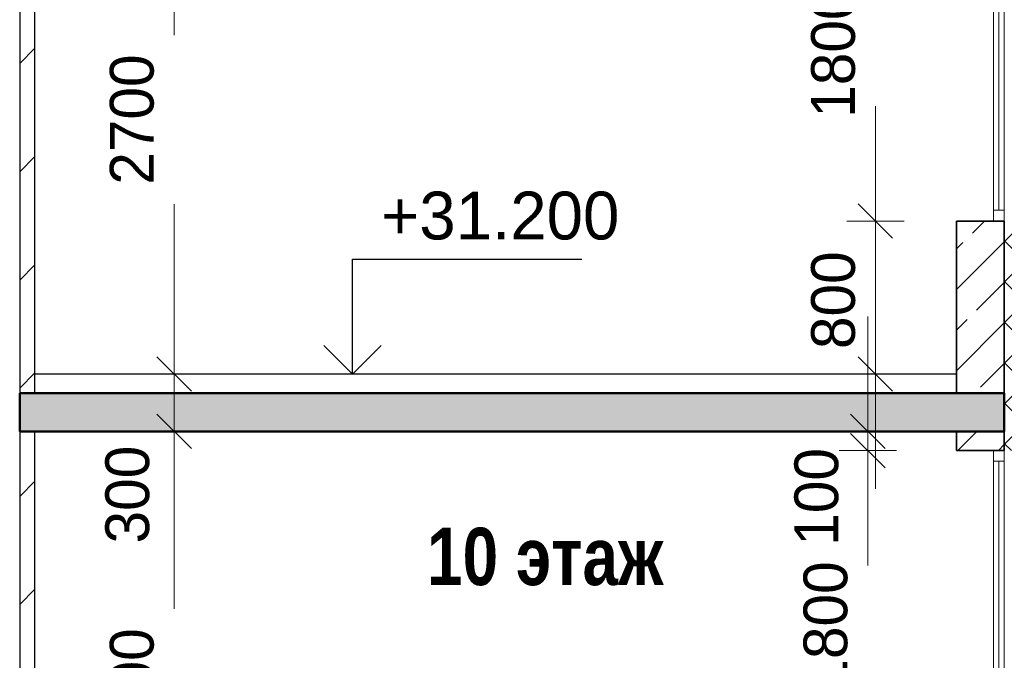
# Model space of a CAD drawing. Header units: millimetres. Extents: x 247266 to 730847, y -636031 to 10052.
# Tile 24 of 256: x 538913 to 544063, y -447988 to -444639. Entities that reach past the tile are written whole.
import ezdxf

# ---------------------------------------------------------------- set-up
doc = ezdxf.new("R2010")
doc.units = ezdxf.units.MM
for name, color, linetype, lineweight in [('Standard', 7, 'Continuous', 25), ('Навесной фасад', 7, 'Continuous', 25), ('Общий01', 7, 'Continuous', 13), ('Размерная линия_ общее', 7, 'Continuous', 25), ('Стена_ бетон не несущ.', 7, 'Continuous', 35), ('Стена_ кирп. кладка не несущ', 7, 'Continuous', 35), ('Текст_ общее', 7, 'Continuous', 25)]:
    doc.layers.add(name, color=color, linetype=linetype, lineweight=lineweight)
doc.styles.add('ARIAL', font='arial.ttf')
doc.styles.add('Century Gothic', font='GOTHIC.TTF')
doc.dimstyles.new('DIMSTYLE_3', dxfattribs={"dimtxt": 229, "dimasz": 300, "dimexe": 0, "dimexo": 0, "dimgap": 114.5, "dimtad": 2, "dimdec": 0, "dimrnd": 1, "dimzin": 12, "dimdsep": 46, "dimtxsty": 'Century Gothic', "dimblk1": 'ALL_ML_STRICH', "dimblk2": 'ALL_ML_STRICH', "dimsah": 1, "dimcen": 0, "dimclrd": 256, "dimclre": 256, "dimclrt": 256, "dimadec": 0, "dimazin": 0, "dimtfac": 1, "dimtdec": 0, "dimtix": 1, "dimtmove": 2, "dimatfit": 3, "dimfxl": 0, "dimtvp": 1.2, "dimtzin": 0, "dimlwd": 0, "dimlwe": 13, "dimarcsym": 0})
doc.dimstyles.new('DIMSTYLE_8', dxfattribs={"dimtxt": 229, "dimasz": 300, "dimexe": 0, "dimexo": 0, "dimgap": 114.5, "dimtad": 2, "dimdec": 0, "dimrnd": 1, "dimzin": 12, "dimdsep": 46, "dimtxsty": 'Century Gothic', "dimblk1": 'ALL_ML_STRICH', "dimblk2": 'ALL_ML_STRICH', "dimsah": 1, "dimcen": 0, "dimclrd": 256, "dimclre": 256, "dimclrt": 256, "dimadec": 0, "dimazin": 0, "dimtfac": 1, "dimtdec": 0, "dimtix": 1, "dimtmove": 2, "dimatfit": 3, "dimfxl": 0, "dimtzin": 0, "dimlwd": 0, "dimlwe": 13, "dimarcsym": 0})
pattern_1 = [(45, (615978.7, -278424.6), (-565.6854, 565.6854), []), (45, (615695.86, -278141.7), (-565.6854, 565.6854), [])]
pattern_2 = [(45, (615978.7, -278424.58), (-212.13203, 212.13203), []), (45, (615872.64, -278318.5), (-212.13203, 212.13203), [200, -70])]

# ---------------------------------------------------------------- blocks, each defined once
blk = doc.blocks.new('ALL_ML_STRICH')
at = {"color": 0, "linetype": 'ByBlock', "lineweight": -2}
for p, q in [((0, -0.5), (0, 0.5)), ((-0.3, -0.3), (0.3, 0.3)), ((-1, 0), (0.5, 0))]:
    blk.add_line(p, q, dxfattribs=at)
blk = doc.blocks.new('*D746')
at = {"layer": 'DEFPOINTS', "color": 0, "ltscale": 100, "transparency": 33554687}
for p in [(543349.2, -446891.4), (543349.2, -446891.4), (543349.2, -448691.4)]:
    blk.add_point(p, dxfattribs=at)
at = {"layer": 'Размерная линия_ общее', "color": 218, "linetype": 'Continuous', "lineweight": 13, "transparency": 33554687}
for p, q in [((543349.2, -446891.4), (543349.2, -446891.4)), ((543349.2, -448691.4), (543349.2, -448691.4))]:
    blk.add_line(p, q, dxfattribs=at)
at = {"layer": 'Размерная линия_ общее', "color": 218, "linetype": 'Continuous', "lineweight": 0, "transparency": 33554687}
for p, q in [((543349.2, -447191.4), (543349.2, -447369.5)), ((543349.2, -448391.4), (543349.2, -448252.8))]:
    blk.add_line(p, q, dxfattribs=at)
at = {"layer": 'Размерная линия_ общее', "color": 218, "lineweight": 0, "ltscale": 100, "xscale": 300, "yscale": 300, "zscale": 300}
for p, rotation in [((543349.2, -446891.4), 90), ((543349.2, -448691.4), 270)]:
    blk.add_blockref('ALL_ML_STRICH', p, dxfattribs=dict(at, rotation=rotation))
at = {"layer": 'Размерная линия_ общее', "color": 218, "lineweight": 13, "ltscale": 100, "transparency": 33554687, "insert": (543128.9, -447811.1), "char_height": 229, "width": 654.286, "attachment_point": 5, "rotation": 90, "style": 'Century Gothic'}
blk.add_mtext('1800', dxfattribs=at)
blk = doc.blocks.new('*D747')
at = {"layer": 'DEFPOINTS', "color": 0, "ltscale": 100, "transparency": 33554687}
for p in [(543349.2, -446791.4), (543349.2, -446791.4), (543349.2, -446891.4)]:
    blk.add_point(p, dxfattribs=at)
at = {"layer": 'Размерная линия_ общее', "color": 218, "linetype": 'Continuous', "lineweight": 0, "transparency": 33554687}
for p, q in [((543349.2, -446491.4), (543349.2, -446191.4)), ((543349.2, -446891.4), (543349.2, -446791.4)), ((543349.2, -447191.4), (543349.2, -447491.4))]:
    blk.add_line(p, q, dxfattribs=at)
at = {"layer": 'Размерная линия_ общее', "color": 218, "linetype": 'Continuous', "lineweight": 13, "transparency": 33554687}
for p, q in [((543349.2, -446791.4), (543349.2, -446791.4)), ((543349.2, -446891.4), (543349.2, -446891.4))]:
    blk.add_line(p, q, dxfattribs=at)
at = {"layer": 'Размерная линия_ общее', "color": 218, "lineweight": 0, "ltscale": 100, "xscale": 300, "yscale": 300, "zscale": 300}
for p, rotation in [((543349.2, -446791.4), 270), ((543349.2, -446891.4), 90)]:
    blk.add_blockref('ALL_ML_STRICH', p, dxfattribs=dict(at, rotation=rotation))
at = {"layer": 'Размерная линия_ общее', "color": 218, "lineweight": 13, "ltscale": 100, "transparency": 33554687, "insert": (543081.5, -447133.6), "char_height": 229, "width": 490.714, "attachment_point": 5, "rotation": 90, "style": 'Century Gothic'}
blk.add_mtext('100', dxfattribs=at)
blk = doc.blocks.new('*D748')
at = {"layer": 'DEFPOINTS', "color": 0, "ltscale": 100, "transparency": 33554687}
for p in [(543389.2, -445691.4), (543389.2, -445691.4), (543389.2, -446491.4)]:
    blk.add_point(p, dxfattribs=at)
at = {"layer": 'Размерная линия_ общее', "color": 218, "linetype": 'Continuous', "lineweight": 0, "transparency": 33554687}
for p, q in [((543389.2, -445391.4), (543389.2, -445091.4)), ((543389.2, -446491.4), (543389.2, -445691.4)), ((543389.2, -446791.4), (543389.2, -447091.4))]:
    blk.add_line(p, q, dxfattribs=at)
at = {"layer": 'Размерная линия_ общее', "color": 218, "linetype": 'Continuous', "lineweight": 13, "transparency": 33554687}
for p, q in [((543389.2, -445691.4), (543389.2, -445691.4)), ((543389.2, -446491.4), (543389.2, -446491.4))]:
    blk.add_line(p, q, dxfattribs=at)
at = {"layer": 'Размерная линия_ общее', "color": 218, "lineweight": 0, "ltscale": 100, "xscale": 300, "yscale": 300, "zscale": 300}
for p, rotation in [((543389.2, -445691.4), 270), ((543389.2, -446491.4), 90)]:
    blk.add_blockref('ALL_ML_STRICH', p, dxfattribs=dict(at, rotation=rotation))
at = {"layer": 'Размерная линия_ общее', "color": 218, "lineweight": 13, "ltscale": 100, "transparency": 33554687, "insert": (543168.9, -446105.3), "char_height": 229, "width": 490.714, "attachment_point": 5, "rotation": 90, "style": 'Century Gothic'}
blk.add_mtext('800', dxfattribs=at)
blk = doc.blocks.new('*D749')
at = {"layer": 'DEFPOINTS', "color": 0, "ltscale": 100, "transparency": 33554687}
for p in [(543389.2, -443891.4), (543389.2, -443891.4), (543389.2, -445691.4)]:
    blk.add_point(p, dxfattribs=at)
at = {"layer": 'Размерная линия_ общее', "color": 218, "linetype": 'Continuous', "lineweight": 13, "transparency": 33554687}
for p, q in [((543389.2, -443891.4), (543389.2, -443891.4)), ((543389.2, -445691.4), (543389.2, -445691.4))]:
    blk.add_line(p, q, dxfattribs=at)
at = {"layer": 'Размерная линия_ общее', "color": 218, "linetype": 'Continuous', "lineweight": 0, "transparency": 33554687}
for p, q in [((543389.2, -444191.4), (543389.2, -444369.5)), ((543389.2, -445391.4), (543389.2, -445252.8))]:
    blk.add_line(p, q, dxfattribs=at)
at = {"layer": 'Размерная линия_ общее', "color": 218, "lineweight": 0, "ltscale": 100, "xscale": 300, "yscale": 300, "zscale": 300}
for p, rotation in [((543389.2, -443891.4), 90), ((543389.2, -445691.4), 270)]:
    blk.add_blockref('ALL_ML_STRICH', p, dxfattribs=dict(at, rotation=rotation))
at = {"layer": 'Размерная линия_ общее', "color": 218, "lineweight": 13, "ltscale": 100, "transparency": 33554687, "insert": (543168.9, -444811.1), "char_height": 229, "width": 654.286, "attachment_point": 5, "rotation": 90, "style": 'Century Gothic'}
blk.add_mtext('1800', dxfattribs=at)
blk = doc.blocks.new('*D716')
at = {"layer": 'DEFPOINTS', "color": 0, "ltscale": 100, "transparency": 33554687}
for p in [(539721, -446791.4), (539721, -446791.4), (538993.2, -449491.4)]:
    blk.add_point(p, dxfattribs=at)
at = {"layer": 'Размерная линия_ общее', "color": 218, "linetype": 'Continuous', "lineweight": 13, "transparency": 33554687}
for p, q in [((539721, -446791.4), (539721, -446791.4)), ((538993.2, -449491.4), (539721, -449491.4))]:
    blk.add_line(p, q, dxfattribs=at)
at = {"layer": 'Размерная линия_ общее', "color": 218, "linetype": 'Continuous', "lineweight": 0, "transparency": 33554687}
for p, q in [((539721, -447091.4), (539721, -447719.5)), ((539721, -449191.4), (539721, -448602.8))]:
    blk.add_line(p, q, dxfattribs=at)
at = {"layer": 'Размерная линия_ общее', "color": 218, "lineweight": 0, "ltscale": 100, "xscale": 300, "yscale": 300, "zscale": 300}
for p, rotation in [((539721, -446791.4), 90), ((539721, -449491.4), 270)]:
    blk.add_blockref('ALL_ML_STRICH', p, dxfattribs=dict(at, rotation=rotation))
at = {"layer": 'Размерная линия_ общее', "color": 218, "lineweight": 13, "ltscale": 100, "transparency": 33554687, "insert": (539500.8, -448161.1), "char_height": 229, "width": 654.286, "attachment_point": 5, "rotation": 90, "style": 'Century Gothic'}
blk.add_mtext('2700', dxfattribs=at)
blk = doc.blocks.new('*D717')
at = {"layer": 'DEFPOINTS', "color": 0, "ltscale": 100, "transparency": 33554687}
for p in [(539721, -446491.4), (539721, -446491.4), (539721, -446791.4)]:
    blk.add_point(p, dxfattribs=at)
at = {"layer": 'Размерная линия_ общее', "color": 218, "linetype": 'Continuous', "lineweight": 0, "transparency": 33554687}
for p, q in [((539721, -446191.4), (539721, -445891.4)), ((539721, -446791.4), (539721, -446491.4)), ((539721, -447091.4), (539721, -447391.4))]:
    blk.add_line(p, q, dxfattribs=at)
at = {"layer": 'Размерная линия_ общее', "color": 218, "linetype": 'Continuous', "lineweight": 13, "transparency": 33554687}
for p, q in [((539721, -446491.4), (539721, -446491.4)), ((539721, -446791.4), (539721, -446791.4))]:
    blk.add_line(p, q, dxfattribs=at)
at = {"layer": 'Размерная линия_ общее', "color": 218, "lineweight": 0, "ltscale": 100, "xscale": 300, "yscale": 300, "zscale": 300}
for p, rotation in [((539721, -446491.4), 270), ((539721, -446791.4), 90)]:
    blk.add_blockref('ALL_ML_STRICH', p, dxfattribs=dict(at, rotation=rotation))
at = {"layer": 'Размерная линия_ общее', "color": 218, "lineweight": 13, "ltscale": 100, "transparency": 33554687, "insert": (539477.2, -447121.6), "char_height": 229, "width": 490.714, "attachment_point": 5, "rotation": 90, "style": 'Century Gothic'}
blk.add_mtext('300', dxfattribs=at)
blk = doc.blocks.new('*D718')
at = {"layer": 'DEFPOINTS', "color": 0, "ltscale": 100, "transparency": 33554687}
for p in [(539721, -443791.4), (539721, -443791.4), (539721, -446491.4)]:
    blk.add_point(p, dxfattribs=at)
at = {"layer": 'Размерная линия_ общее', "color": 218, "linetype": 'Continuous', "lineweight": 13, "transparency": 33554687}
for p, q in [((539721, -443791.4), (539721, -443791.4)), ((539721, -446491.4), (539721, -446491.4))]:
    blk.add_line(p, q, dxfattribs=at)
at = {"layer": 'Размерная линия_ общее', "color": 218, "linetype": 'Continuous', "lineweight": 0, "transparency": 33554687}
for p, q in [((539721, -444091.4), (539721, -444719.5)), ((539721, -446191.4), (539721, -445602.8))]:
    blk.add_line(p, q, dxfattribs=at)
at = {"layer": 'Размерная линия_ общее', "color": 218, "lineweight": 0, "ltscale": 100, "xscale": 300, "yscale": 300, "zscale": 300}
for p, rotation in [((539721, -443791.4), 90), ((539721, -446491.4), 270)]:
    blk.add_blockref('ALL_ML_STRICH', p, dxfattribs=dict(at, rotation=rotation))
at = {"layer": 'Размерная линия_ общее', "color": 218, "lineweight": 13, "ltscale": 100, "transparency": 33554687, "insert": (539500.8, -445161.1), "char_height": 229, "width": 654.286, "attachment_point": 5, "rotation": 90, "style": 'Century Gothic'}
blk.add_mtext('2700', dxfattribs=at)
blk = doc.blocks.new('COMPLEX_ELEVATIONDIM_5')
at = {"layer": 'Размерная линия_ общее', "color": 7, "linetype": 'Continuous', "lineweight": 25, "transparency": 33554687}
for p, q in [((-75325.4, -168066.8), (-75325.4, -167466.8)), ((-75325.4, -167466.8), (-74125.4, -167466.8)), ((-75325.4, -168066.8), (-75475.4, -167916.8)), ((-75325.4, -168066.8), (-75175.4, -167916.8)), ((-75325.4, -168066.8), (-76325.4, -168066.8)), ((-75325.4, -168066.8), (-75325.4, -168066.8)), ((-75325.4, -168066.8), (-75325.4, -168066.8)), ((-75325.4, -168066.8), (-75325.4, -168066.8)), ((-75325.4, -168066.8), (-75325.4, -168066.8))]:
    blk.add_line(p, q, dxfattribs=at)
at = {"layer": 'Размерная линия_ общее', "color": 7, "linetype": 'Continuous', "lineweight": 25, "transparency": 33554687, "insert": (-75175.4, -167366.8), "char_height": 250, "width": 1394.594, "attachment_point": 7, "style": 'ARIAL'}
blk.add_mtext('\\W0.98;+31.200', dxfattribs=at)

msp = doc.modelspace()

# ---------------------------------------------------------------- hatches: boundary and pattern name
at = {"layer": 'Навесной фасад', "linetype": 'Continuous', "lineweight": 18, "transparency": 33554687}
h = msp.add_hatch(dxfattribs=at)
h.set_pattern_fill('__________6', color=256, scale=100, style=0, pattern_type=2)
h.set_pattern_definition([(45, (615978.7, -278424.58), (-106.06602, 106.06602), []), (135, (615978.7, -278424.58), (-106.06602, -106.06602), [])])
h.paths.add_polyline_path([(544063.16, -445691.38), (544063.16, -446891.38), (544243.16, -446891.38), (544243.16, -445691.38)], flags=0)
at = {"layer": 'Общий01', "linetype": 'Continuous', "lineweight": 50, "transparency": 33554687}
msp.add_hatch(color=256, dxfattribs=at).paths.add_polyline_path([(538913.16, -446791.38), (544063.16, -446791.38), (544063.16, -446591.38), (538913.16, -446591.38)])
at = {"layer": 'Стена_ бетон не несущ.', "linetype": 'Continuous', "lineweight": 18, "transparency": 33554687}
h = msp.add_hatch(dxfattribs=at)
h.set_pattern_fill('__________7', color=256, scale=100, style=0, pattern_type=2)
h.set_pattern_definition(pattern_2)
h.paths.add_polyline_path([(543813.16, -445691.38), (543813.16, -446591.38), (544063.16, -446591.38), (544063.16, -445691.38)], flags=0)
h = msp.add_hatch(dxfattribs=at)
h.set_pattern_fill('__________7', color=256, scale=100, style=0, pattern_type=2)
h.set_pattern_definition(pattern_2)
h.paths.add_polyline_path([(544063.16, -446791.38), (543813.16, -446791.38), (543813.16, -446891.38), (544063.16, -446891.38)], flags=0)
h = msp.add_hatch(dxfattribs=at)
h.set_pattern_fill('__________7', color=256, scale=100, style=0, pattern_type=2)
h.set_pattern_definition(pattern_2)
h.paths.add_polyline_path([(544063.16, -446791.38), (543813.16, -446791.38), (543813.16, -446891.38), (544063.16, -446891.38)], flags=0)
at = {"layer": 'Стена_ кирп. кладка не несущ', "linetype": 'Continuous', "lineweight": 18, "transparency": 33554687}
h = msp.add_hatch(dxfattribs=at)
h.set_pattern_fill('__________22', color=256, scale=100, style=0, pattern_type=2)
h.set_pattern_definition(pattern_1)
h.paths.add_polyline_path([(538993.16, -443791.38), (538913.16, -443791.38), (538913.16, -446591.38), (538993.16, -446591.38)], flags=0)
h = msp.add_hatch(dxfattribs=at)
h.set_pattern_fill('__________22', color=256, scale=100, style=0, pattern_type=2)
h.set_pattern_definition(pattern_1)
h.paths.add_polyline_path([(538993.16, -446791.38), (538913.16, -446791.38), (538913.16, -449591.38), (538993.16, -449591.38)], flags=0)

# ---------------------------------------------------------------- linework, layer by layer
at = {"layer": 'Standard', "linetype": 'Continuous', "lineweight": 13, "transparency": 33554687}
for p, q in [((544007.16, -443947.38), (544007.16, -445691.38)), ((544035.16, -445635.38), (544035.16, -443947.38)), ((544063.16, -445691.38), (544063.16, -443947.38)), ((544007.16, -445691.38), (544007.16, -445635.38)), ((544007.16, -445635.38), (544063.16, -445635.38)), ((544063.16, -445635.38), (544063.16, -445691.38)), ((544007.16, -446891.38), (544007.16, -446947.38)), ((544007.16, -446891.38), (544007.16, -446947.38)), ((544063.16, -446947.38), (544063.16, -446891.38)), ((544063.16, -446947.38), (544063.16, -446891.38)), ((544007.16, -446947.38), (544063.16, -446947.38)), ((544007.16, -446947.38), (544063.16, -446947.38)), ((544007.16, -446947.38), (544007.16, -448691.38)), ((544035.16, -448635.38), (544035.16, -446947.38)), ((544063.16, -448691.38), (544063.16, -446947.38))]:
    msp.add_line(p, q, dxfattribs=at)
at = {"layer": 'Standard', "linetype": 'Continuous', "lineweight": 25, "transparency": 33554687}
msp.add_line((543813.16, -446491.38), (538993.16, -446491.38), dxfattribs=at)
at = {"layer": 'Общий01', "linetype": 'Continuous', "lineweight": 50, "transparency": 33554687}
for p, q in [((544063.16, -446591.38), (538913.16, -446591.38)), ((538913.16, -446791.38), (538913.16, -446591.38)), ((538913.16, -446791.38), (538913.16, -446591.38)), ((544063.16, -446791.38), (544063.16, -446591.38)), ((538993.16, -446791.38), (538913.16, -446791.38)), ((538993.16, -446791.38), (538913.16, -446791.38)), ((538998.16, -446791.38), (538993.16, -446791.38)), ((538998.16, -446791.38), (538993.16, -446791.38)), ((544063.16, -446791.38), (538998.16, -446791.38)), ((543813.16, -446791.38), (543808.16, -446791.38)), ((543813.16, -446791.38), (543808.16, -446791.38)), ((543813.16, -446791.38), (543808.16, -446791.38)), ((543813.16, -446791.38), (543808.16, -446791.38)), ((544063.16, -446791.38), (543813.16, -446791.38)), ((544063.16, -446791.38), (543813.16, -446791.38)), ((544063.16, -446791.38), (543813.16, -446791.38)), ((544063.16, -446791.38), (543813.16, -446791.38))]:
    msp.add_line(p, q, dxfattribs=at)
at = {"layer": 'Стена_ бетон не несущ.', "linetype": 'Continuous', "lineweight": 35, "transparency": 33554687}
for p, q in [((544007.16, -445691.38), (543813.16, -445691.38)), ((543813.16, -445691.38), (543813.16, -446591.38)), ((544007.16, -445691.38), (544063.16, -445691.38)), ((544063.16, -445691.38), (544063.16, -446591.38)), ((543813.16, -446791.38), (543813.16, -446891.38)), ((543813.16, -446791.38), (543813.16, -446891.38)), ((544063.16, -446891.38), (544063.16, -446791.38)), ((544063.16, -446891.38), (544063.16, -446791.38)), ((543813.16, -446891.38), (544007.16, -446891.38)), ((543813.16, -446891.38), (544007.16, -446891.38)), ((544007.16, -446891.38), (544063.16, -446891.38)), ((544007.16, -446891.38), (544063.16, -446891.38))]:
    msp.add_line(p, q, dxfattribs=at)
at = {"layer": 'Стена_ кирп. кладка не несущ', "linetype": 'Continuous', "lineweight": 25, "transparency": 33554687}
for p, q in [((538913.16, -443791.38), (538913.16, -446591.38)), ((538993.16, -446591.38), (538993.16, -443791.38)), ((538913.16, -446791.38), (538913.16, -449591.38)), ((538993.16, -449591.38), (538993.16, -446791.38))]:
    msp.add_line(p, q, dxfattribs=at)

# ---------------------------------------------------------------- block references
at = {"layer": 'Размерная линия_ общее', "linetype": 'Continuous', "lineweight": 25, "transparency": 33554687}
msp.add_blockref('COMPLEX_ELEVATIONDIM_5', (615978.7, -278424.58), dxfattribs=at)

# ---------------------------------------------------------------- texts
at = {"layer": 'Текст_ общее', "linetype": 'Continuous', "lineweight": 13, "transparency": 33554687, "insert": (541043.88, -447599.23), "char_height": 300, "width": 1525, "attachment_point": 7, "style": 'Century Gothic'}
msp.add_mtext('\\A1;{\\fCentury Gothic|i0|b1;\\H300.000000;\\W0.833333;\\C7;10 этаж}\\P', dxfattribs=at)

# ---------------------------------------------------------------- dimensions: what is measured, and where the dimension line sits
at = {"layer": 'Размерная линия_ общее', "linetype": 'Continuous', "lineweight": 13, "transparency": 33554687}
for base, p1, p2, dimstyle, picture, middle in [((539721.01, -443791.38), (539721.01, -446491.38), (539721.01, -443791.38), 'DIMSTYLE_8', '*D718', (539500.75, -445161.13)), ((543389.17, -443891.38), (543389.17, -445691.38), (543389.17, -443891.38), 'DIMSTYLE_8', '*D749', (543168.91, -444811.13)), ((543389.17, -445691.38), (543389.17, -446491.38), (543389.17, -445691.38), 'DIMSTYLE_8', '*D748', (543168.91, -446105.27)), ((539721.01, -446491.38), (539721.01, -446791.38), (539721.01, -446491.38), 'DIMSTYLE_3', '*D717', (539477.17, -447121.56)), ((543349.16, -446791.38), (543349.16, -446891.38), (543349.16, -446791.38), 'DIMSTYLE_3', '*D747', (543081.52, -447133.63)), ((539721.01, -446791.38), (538993.16, -449491.38), (539721.01, -446791.38), 'DIMSTYLE_8', '*D716', (539500.75, -448161.13)), ((543349.16, -446891.38), (543349.16, -448691.38), (543349.16, -446891.38), 'DIMSTYLE_8', '*D746', (543128.9, -447811.13))]:
    dim = msp.add_linear_dim(base=base, p1=p1, p2=p2, angle=90, dimstyle=dimstyle, override={"dimpost": '<>', "dimclrd": 218, "dimclre": 218, "dimclrt": 218, "dimlwd": 0, "dimlwe": 13}, dxfattribs=at)
    dim.commit()
    dim.dimension.update_dxf_attribs({"geometry": picture, "text_midpoint": middle, "dimtype": 160})

doc.saveas('drawing.dxf')
